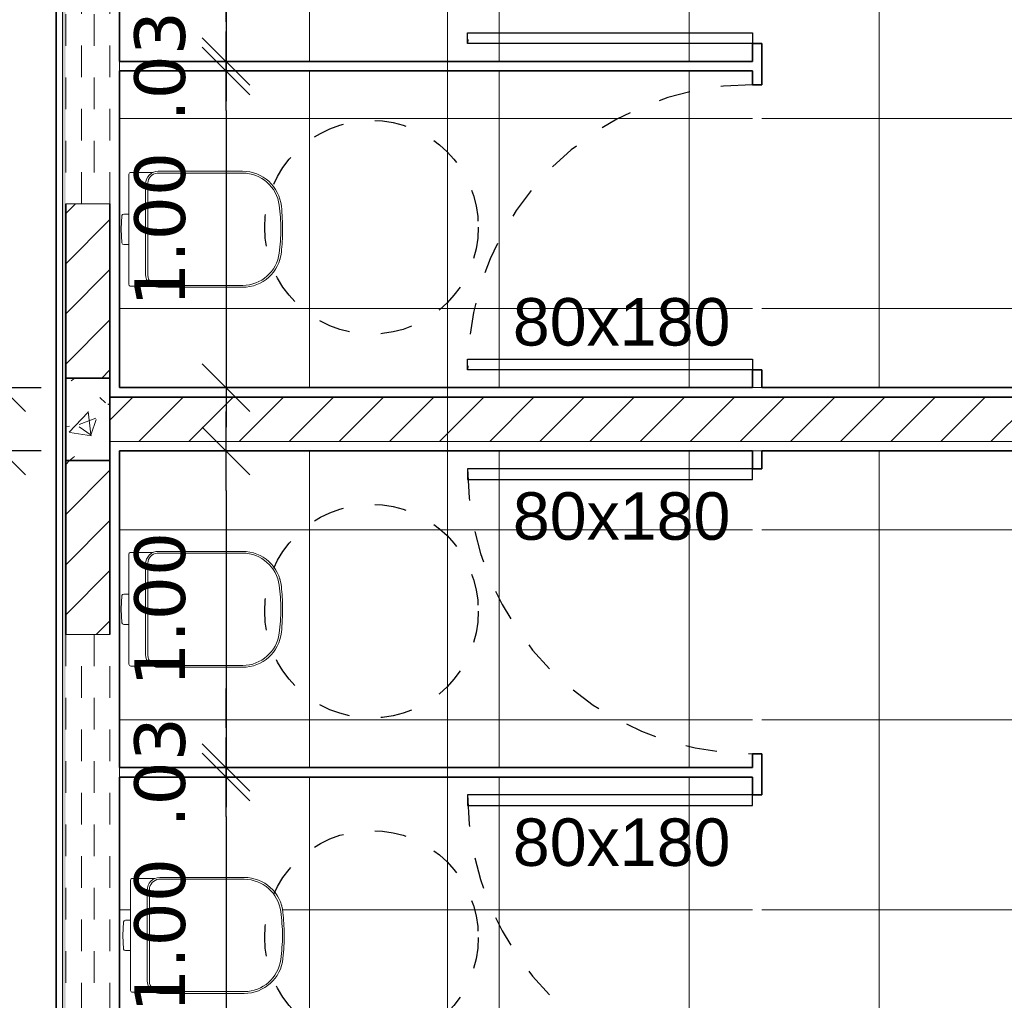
# Model space of a CAD drawing. Header units: millimetres. Extents: x -109 to 627, y -178 to 173.
# Tile 125 of 178: x 321.31 to 324.43, y -74.27 to -71.17. Entities that reach past the tile are written whole.
import ezdxf

# ---------------------------------------------------------------- set-up
doc = ezdxf.new("R2010")
doc.units = ezdxf.units.MM
doc.linetypes.add('ACAD_ISO03W100', pattern=[30, 12, -18])
doc.linetypes.add('Traço Curto', pattern=[0.00153, 0.001, -0.00053])
for name, color, linetype, lineweight in [('ARQ - ALVENARIA - OSSO', 2, 'Continuous', 35), ('ARQ - DIVISORIA', 3, 'Continuous', 35), ('ARQ - JANELA', 2, 'Traço Curto', 5), ('ARQ - PAREDE VISTA', 4, 'Continuous', 9), ('ARQ - PAREDES_HACHURA', 9, 'Continuous', 35), ('ARQ - PAREDES_REVESTIMENTO', 3, 'Continuous', 35), ('ARQ - PILAR', 4, 'Continuous', 15), ('ARQ - PISO_HACHURA_SUPERFICIE', 9, 'Continuous', 5), ('ARQ - SIMBOLO_CORTE', 2, 'Continuous', 5), ('ARQ -SIMBOLO_PORTA', 2, 'Continuous', 9), ('Equipamentos hidráulicos', 2, 'Continuous', 5)]:
    doc.layers.add(name, color=color, linetype=linetype, lineweight=lineweight)
doc.styles.add('Arial_2', font='arial.ttf', dxfattribs={"height": 0.15})
doc.styles.add('FNDE Texto Cota 0100', font='verdana.ttf', dxfattribs={"height": 0.16})
doc.dimstyles.new('FNDE 1-0100', dxfattribs={"dimscale": 2.5, "dimtxt": 0.16, "dimasz": 0.05, "dimexe": 0.15, "dimexo": 0.15, "dimgap": 0.05, "dimtad": 1, "dimzin": 4, "dimdsep": 46, "dimtxsty": 'FNDE Texto Cota 0100', "dimblk": 'tic', "dimcen": 0.15, "dimdle": 0.15, "dimse1": 1, "dimse2": 1, "dimclrd": 251, "dimclre": 251, "dimclrt": 256, "dimaunit": 1, "dimadec": 3, "dimazin": 0, "dimtfac": 1, "dimtix": 1, "dimtmove": 2, "dimatfit": 3, "dimldrblk": 'tic', "dimfxl": 0.15, "dimtvp": 1, "dimtolj": 1, "dimtzin": 0, "dimarcsym": 0})
pattern_1 = [(45, (318.52865, -67.90927), (-0.0791755, 0.0791755), [])]

# ---------------------------------------------------------------- blocks, each defined once
blk = doc.blocks.new('Deca_Bacia Sanitaria Convencional Quadra_P_21 - P_21_Branco Gelo GE17-6219398-NÍVEL 1')
at = {"layer": 'Equipamentos hidráulicos'}
for p, q in [((3.1323, -5.4542), (3.1323, -5.5801)), ((3.2086, -5.4486), (3.1362, -5.4486)), ((3.11, -5.5849), (3.1077, -5.6279)), ((3.1323, -5.5801), (3.1161, -5.5801)), ((3.1323, -5.6757), (3.1323, -5.5801)), ((3.1077, -5.6279), (3.11, -5.671)), ((3.1161, -5.6757), (3.1323, -5.6757)), ((3.1323, -5.6757), (3.1323, -5.8016)), ((3.1383, -5.8076), (3.2088, -5.8076))]:
    blk.add_line(p, q, dxfattribs=at)
for centre, radius, start, end in [((3.1383, -5.4542), 0.006, 110.7889, 180), ((3.4946, -5.5679), 0.1199, 31.5106, 32.1117), ((3.4946, -5.5679), 0.1199, 15.9421, 19.0248), ((3.1161, -5.5864), 0.00628, 90, 166), ((3.1161, -5.6695), 0.00628, 194, 270), ((3.1383, -5.8016), 0.006, 180, 270)]:
    blk.add_arc(centre, radius, start, end, dxfattribs=at)
blk = doc.blocks.new('Deca_Shared_Assento_P_21 - AP_215_Branco Gelo GE17-6219380-NÍVEL 1')
at = {"layer": 'Equipamentos hidráulicos'}
for p, q in [((3.2211, -5.4507), (3.4916, -5.4507)), ((3.2248, -5.4451), (3.4913, -5.4451)), ((3.1847, -5.771), (3.1847, -5.4852)), ((3.1918, -5.4823), (3.1918, -5.7739)), ((3.2211, -5.8055), (3.4916, -5.8055)), ((3.4913, -5.8111), (3.2248, -5.8111))]:
    blk.add_line(p, q, dxfattribs=at)
for centre, radius, start, end in [((3.2247, -5.4851), 0.04, 89.8872, 180.1517), ((3.2253, -5.484), 0.0336, 97.1899, 177.0351), ((3.4916, -5.5681), 0.123, 5.8046, 90.118), ((3.4912, -5.5675), 0.1167, 7.4549, 89.8323), ((2.9392, -5.6397), 0.6734, 0.9873, 7.4549), ((2.9147, -5.6281), 0.703, 0.4219, 5.9145), ((2.9392, -5.6165), 0.6734, 352.5451, 359.0127), ((2.9147, -5.6281), 0.703, 354.0839, 0.4219), ((3.4916, -5.6881), 0.123, 269.8735, 354.1863), ((3.4912, -5.6887), 0.1167, 270.1677, 352.5451), ((3.2247, -5.7711), 0.04, 179.8882, 270.1523), ((3.2253, -5.7721), 0.0336, 182.9649, 262.8101)]:
    blk.add_arc(centre, radius, start, end, dxfattribs=at)
blk = doc.blocks.new('JANELA BASCULANTE PRÁTICA DE REVIT - JANELA AÇO E VIDRO BASCULANTE 300X60-6372257-NÍVEL 1')
at = {"layer": 'ARQ - JANELA'}
for p, q in [((1.5, 0.07), (-1.5, 0.07)), ((-1.5, 0.07), (-1.5, 0.02)), ((1.5, 0.02), (1.5, 0.07)), ((-1.5, -0.02), (-1.5, 0.02)), ((-1.5, 0.02), (1.5, 0.02)), ((1.5, 0.02), (1.5, -0.02)), ((-1.5, -0.02), (-1.5, -0.07)), ((1.5, -0.02), (-1.5, -0.02)), ((1.5, -0.07), (1.5, -0.02)), ((-1.5, -0.07), (1.5, -0.07))]:
    blk.add_line(p, q, dxfattribs=at)
blk = doc.blocks.new('Deca_Bacia Sanitaria Convencional Quadra_P_21 - P_21_Branco Gelo GE17-6407791-NÍVEL 1')
at = {"layer": 'Equipamentos hidráulicos'}
for p, q in [((3.1323, -4.3801), (3.1323, -4.2542)), ((3.1383, -4.2482), (3.2088, -4.2482)), ((3.1077, -4.4279), (3.11, -4.3849)), ((3.1161, -4.3801), (3.1323, -4.3801)), ((3.1323, -4.3801), (3.1323, -4.4757)), ((3.11, -4.471), (3.1077, -4.4279)), ((3.1323, -4.4757), (3.1161, -4.4757)), ((3.1323, -4.6016), (3.1323, -4.4757)), ((3.2086, -4.6072), (3.1362, -4.6072))]:
    blk.add_line(p, q, dxfattribs=at)
for centre, radius, start, end in [((3.1383, -4.2542), 0.006, 90, 180), ((3.1161, -4.3864), 0.00628, 90, 166), ((3.1161, -4.4695), 0.00628, 194, 270), ((3.4946, -4.4879), 0.1199, 340.9752, 344.0579), ((3.4946, -4.4879), 0.1199, 327.8883, 328.4894), ((3.1383, -4.6016), 0.006, 180, 249.2111)]:
    blk.add_arc(centre, radius, start, end, dxfattribs=at)
blk = doc.blocks.new('Deca_Shared_Assento_P_21 - AP_215_Branco Gelo GE17-6407792-NÍVEL 1')
at = {"layer": 'Equipamentos hidráulicos'}
for p, q in [((3.2211, -4.2504), (3.4916, -4.2504)), ((3.4913, -4.2448), (3.2248, -4.2448)), ((3.1847, -4.2848), (3.1847, -4.5707)), ((3.1918, -4.5736), (3.1918, -4.282)), ((3.2211, -4.6051), (3.4916, -4.6051)), ((3.2248, -4.6108), (3.4913, -4.6108))]:
    blk.add_line(p, q, dxfattribs=at)
for centre, radius, start, end in [((3.2247, -4.2848), 0.04, 89.8477, 180.1118), ((3.2253, -4.2837), 0.0336, 97.1899, 177.0351), ((3.4916, -4.3678), 0.123, 5.8137, 90.1265), ((3.4912, -4.3671), 0.1167, 7.4549, 89.8323), ((2.9392, -4.4394), 0.6734, 0.9873, 7.4549), ((2.9147, -4.4278), 0.703, 359.5781, 5.9161), ((2.9392, -4.4162), 0.6734, 352.5451, 359.0127), ((2.9147, -4.4278), 0.703, 354.0855, 359.5781), ((3.4916, -4.4878), 0.123, 269.882, 354.1954), ((3.4912, -4.4884), 0.1167, 270.1677, 352.5451), ((3.2247, -4.5708), 0.04, 179.8483, 270.1128), ((3.2253, -4.5718), 0.0336, 182.9649, 262.8101)]:
    blk.add_arc(centre, radius, start, end, dxfattribs=at)
blk = doc.blocks.new('tic')
at = {"color": 251}
for p, q in [((0, -1), (0, 1)), ((-1, 0), (1, 0))]:
    blk.add_line(p, q, dxfattribs=at)
blk.add_line((-0.6, -0.6), (0.6, 0.6))
blk = doc.blocks.new('*D668')
at = {"color": 251, "lineweight": -2, "transparency": 16777216}
blk.add_line((321.258, -68.3621), (321.258, -72.211), dxfattribs=at)
at = {"layer": 'Defpoints', "color": 0, "transparency": 16777216}
for p in [(321.6302, -68.2371), (321.258, -72.336), (321.6302, -72.336)]:
    blk.add_point(p, dxfattribs=at)
at = {"color": 251, "lineweight": -2, "transparency": 16777216, "xscale": 0.125, "yscale": 0.125, "zscale": 0.125}
for p, rotation in [((321.258, -68.2371), 90), ((321.258, -72.336), 270)]:
    blk.add_blockref('tic', p, dxfattribs=dict(at, rotation=rotation))
at = {"transparency": 16777216, "insert": (321.0497, -70.2866), "char_height": 0.16, "attachment_point": 5, "rotation": 90, "style": 'FNDE Texto Cota 0100'}
blk.add_mtext('\\A1;4.10', dxfattribs=at)
blk = doc.blocks.new('*D669')
at = {"color": 251, "lineweight": -2, "transparency": 16777216}
for p, q in [((321.258, -72.211), (321.258, -72.086)), ((321.258, -72.336), (321.258, -72.536)), ((321.258, -72.661), (321.258, -72.786))]:
    blk.add_line(p, q, dxfattribs=at)
at = {"layer": 'Defpoints', "color": 0, "transparency": 16777216}
for p in [(321.6302, -72.336), (321.258, -72.536), (321.6302, -72.536)]:
    blk.add_point(p, dxfattribs=at)
at = {"color": 251, "lineweight": -2, "transparency": 16777216, "xscale": 0.125, "yscale": 0.125, "zscale": 0.125}
for p, rotation in [((321.258, -72.336), 270), ((321.258, -72.536), 90)]:
    blk.add_blockref('tic', p, dxfattribs=dict(at, rotation=rotation))
at = {"transparency": 16777216, "insert": (321.0496, -72.436), "char_height": 0.16, "attachment_point": 5, "rotation": 90, "style": 'FNDE Texto Cota 0100'}
blk.add_mtext('\\A1;.20', dxfattribs=at)
blk = doc.blocks.new('*D670')
at = {"color": 251, "lineweight": -2, "transparency": 16777216}
blk.add_line((321.258, -72.661), (321.258, -76.5099), dxfattribs=at)
at = {"layer": 'Defpoints', "color": 0, "transparency": 16777216}
for p in [(321.6302, -72.536), (321.258, -76.6349), (321.6302, -76.6349)]:
    blk.add_point(p, dxfattribs=at)
at = {"color": 251, "lineweight": -2, "transparency": 16777216, "xscale": 0.125, "yscale": 0.125, "zscale": 0.125}
for p, rotation in [((321.258, -72.536), 90), ((321.258, -76.6349), 270)]:
    blk.add_blockref('tic', p, dxfattribs=dict(at, rotation=rotation))
at = {"transparency": 16777216, "insert": (321.0497, -74.5855), "char_height": 0.16, "attachment_point": 5, "rotation": 90, "style": 'FNDE Texto Cota 0100'}
blk.add_mtext('\\A1;4.10', dxfattribs=at)
blk = doc.blocks.new('*D652')
at = {"color": 251, "lineweight": -2, "transparency": 16777216}
blk.add_line((320.7331, -93.9054), (320.7331, -50.7667), dxfattribs=at)
at = {"layer": 'Defpoints', "color": 0, "transparency": 16777216}
for p in [(320.7331, -50.6417), (321.4303, -50.6417), (321.4303, -94.0304)]:
    blk.add_point(p, dxfattribs=at)
at = {"color": 251, "lineweight": -2, "transparency": 16777216, "xscale": 0.125, "yscale": 0.125, "zscale": 0.125}
for p, rotation in [((320.7331, -50.6417), 90), ((320.7331, -94.0304), 270)]:
    blk.add_blockref('tic', p, dxfattribs=dict(at, rotation=rotation))
at = {"transparency": 16777216, "insert": (320.5248, -72.336), "char_height": 0.16, "attachment_point": 5, "rotation": 90, "style": 'FNDE Texto Cota 0100'}
blk.add_mtext('\\A1;43.39', dxfattribs=at)
blk = doc.blocks.new('*D620')
at = {"color": 251, "lineweight": -2, "transparency": 16777216}
blk.add_line((321.9668, -70.4316), (321.9668, -71.1813), dxfattribs=at)
at = {"layer": 'Defpoints', "color": 0, "transparency": 16777216}
for p in [(321.6302, -70.3066), (321.6302, -71.3063), (321.9668, -71.3063)]:
    blk.add_point(p, dxfattribs=at)
at = {"color": 251, "lineweight": -2, "transparency": 16777216, "xscale": 0.125, "yscale": 0.125, "zscale": 0.125}
for p, rotation in [((321.9668, -70.3066), 90), ((321.9668, -71.3063), 270)]:
    blk.add_blockref('tic', p, dxfattribs=dict(at, rotation=rotation))
at = {"transparency": 16777216, "insert": (321.7585, -70.8064), "char_height": 0.16, "attachment_point": 5, "rotation": 90, "style": 'FNDE Texto Cota 0100'}
blk.add_mtext('\\A1;1.00', dxfattribs=at)
blk = doc.blocks.new('*D621')
at = {"color": 251, "lineweight": -2, "transparency": 16777216}
for p, q in [((321.9668, -71.1813), (321.9668, -71.0563)), ((321.9668, -71.3063), (321.9668, -71.3363)), ((321.9668, -71.4613), (321.9668, -71.5863))]:
    blk.add_line(p, q, dxfattribs=at)
at = {"layer": 'Defpoints', "color": 0, "transparency": 16777216}
for p in [(321.6302, -71.3063), (321.6302, -71.3363), (321.9668, -71.3363)]:
    blk.add_point(p, dxfattribs=at)
at = {"color": 251, "lineweight": -2, "transparency": 16777216, "xscale": 0.125, "yscale": 0.125, "zscale": 0.125}
for p, rotation in [((321.9668, -71.3063), 270), ((321.9668, -71.3363), 90)]:
    blk.add_blockref('tic', p, dxfattribs=dict(at, rotation=rotation))
at = {"transparency": 16777216, "insert": (321.7584, -71.3213), "char_height": 0.16, "attachment_point": 5, "rotation": 90, "style": 'FNDE Texto Cota 0100'}
blk.add_mtext('\\A1;.03', dxfattribs=at)
blk = doc.blocks.new('*D611')
at = {"color": 251, "lineweight": -2, "transparency": 16777216}
blk.add_line((321.9668, -71.4613), (321.9668, -72.211), dxfattribs=at)
at = {"layer": 'Defpoints', "color": 0, "transparency": 16777216}
for p in [(321.6302, -71.3363), (321.6302, -72.336), (321.9668, -72.336)]:
    blk.add_point(p, dxfattribs=at)
at = {"color": 251, "lineweight": -2, "transparency": 16777216, "xscale": 0.125, "yscale": 0.125, "zscale": 0.125}
for p, rotation in [((321.9668, -71.3363), 90), ((321.9668, -72.336), 270)]:
    blk.add_blockref('tic', p, dxfattribs=dict(at, rotation=rotation))
at = {"transparency": 16777216, "insert": (321.7585, -71.8362), "char_height": 0.16, "attachment_point": 5, "rotation": 90, "style": 'FNDE Texto Cota 0100'}
blk.add_mtext('\\A1;1.00', dxfattribs=at)
blk = doc.blocks.new('*D612')
at = {"color": 251, "lineweight": -2, "transparency": 16777216}
blk.add_line((321.9668, -72.661), (321.9668, -73.4107), dxfattribs=at)
at = {"layer": 'Defpoints', "color": 0, "transparency": 16777216}
for p in [(321.6302, -72.536), (321.6302, -73.5357), (321.9668, -73.5357)]:
    blk.add_point(p, dxfattribs=at)
at = {"color": 251, "lineweight": -2, "transparency": 16777216, "xscale": 0.125, "yscale": 0.125, "zscale": 0.125}
for p, rotation in [((321.9668, -72.536), 90), ((321.9668, -73.5357), 270)]:
    blk.add_blockref('tic', p, dxfattribs=dict(at, rotation=rotation))
at = {"transparency": 16777216, "insert": (321.7585, -73.0359), "char_height": 0.16, "attachment_point": 5, "rotation": 90, "style": 'FNDE Texto Cota 0100'}
blk.add_mtext('\\A1;1.00', dxfattribs=at)
blk = doc.blocks.new('*D613')
at = {"color": 251, "lineweight": -2, "transparency": 16777216}
for p, q in [((321.9668, -73.4107), (321.9668, -73.2857)), ((321.9668, -73.5357), (321.9668, -73.5657)), ((321.9668, -73.6907), (321.9668, -73.8157))]:
    blk.add_line(p, q, dxfattribs=at)
at = {"layer": 'Defpoints', "color": 0, "transparency": 16777216}
for p in [(321.6302, -73.5357), (321.6302, -73.5657), (321.9668, -73.5657)]:
    blk.add_point(p, dxfattribs=at)
at = {"color": 251, "lineweight": -2, "transparency": 16777216, "xscale": 0.125, "yscale": 0.125, "zscale": 0.125}
for p, rotation in [((321.9668, -73.5357), 270), ((321.9668, -73.5657), 90)]:
    blk.add_blockref('tic', p, dxfattribs=dict(at, rotation=rotation))
at = {"transparency": 16777216, "insert": (321.7584, -73.5507), "char_height": 0.16, "attachment_point": 5, "rotation": 90, "style": 'FNDE Texto Cota 0100'}
blk.add_mtext('\\A1;.03', dxfattribs=at)
blk = doc.blocks.new('*D614')
at = {"color": 251, "lineweight": -2, "transparency": 16777216}
blk.add_line((321.9668, -73.6907), (321.9668, -74.4405), dxfattribs=at)
at = {"layer": 'Defpoints', "color": 0, "transparency": 16777216}
for p in [(321.6302, -73.5657), (321.6302, -74.5655), (321.9668, -74.5655)]:
    blk.add_point(p, dxfattribs=at)
at = {"color": 251, "lineweight": -2, "transparency": 16777216, "xscale": 0.125, "yscale": 0.125, "zscale": 0.125}
for p, rotation in [((321.9668, -73.5657), 90), ((321.9668, -74.5655), 270)]:
    blk.add_blockref('tic', p, dxfattribs=dict(at, rotation=rotation))
at = {"transparency": 16777216, "insert": (321.7585, -74.0656), "char_height": 0.16, "attachment_point": 5, "rotation": 90, "style": 'FNDE Texto Cota 0100'}
blk.add_mtext('\\A1;1.00', dxfattribs=at)

msp = doc.modelspace()

# ---------------------------------------------------------------- hatches: boundary and pattern name
at = {"layer": 'ARQ - PAREDES_HACHURA'}
h = msp.add_hatch(color=256, dxfattribs=at)
h.paths.add_polyline_path([(321.46025, -94.00044), (321.46025, -93.31062), (321.45025, -93.31062), (321.45025, -94.00044)], flags=0)
h.paths.add_polyline_path([(321.46025, -90.31141), (321.46025, -88.95176), (321.45025, -88.95176), (321.45025, -90.31141)], flags=0)
h.paths.add_polyline_path([(321.46025, -85.95221), (321.46016, -84.71253), (321.45025, -84.71284), (321.45025, -85.95221)], flags=0)
h.paths.add_polyline_path([(321.45025, -81.7133), (321.46025, -81.7133), (321.46025, -80.35457), (321.45025, -80.35457), (321.45025, -81.16376)], flags=0)
h.paths.add_polyline_path([(321.46025, -77.35535), (321.46025, -76.66493), (321.46025, -67.51731), (321.45025, -67.51731), (321.45025, -77.35535)], flags=0)
h.paths.add_polyline_path([(321.46025, -64.5171), (321.46025, -63.15745), (321.45025, -63.15745), (321.45025, -64.5171)], flags=0)
h.paths.add_polyline_path([(321.45025, -60.1592), (321.46025, -60.1592), (321.46025, -59.46938), (321.45025, -59.46938), (321.45025, -59.63934)], flags=0)
h = msp.add_hatch(dxfattribs=at)
h.set_pattern_fill('FP_6', color=256, scale=0.999741, style=0, pattern_type=2)
h.set_pattern_definition(pattern_1)
h.paths.add_polyline_path([(321.46025, -72.30606), (321.60021, -72.30606), (321.60021, -71.7562), (321.46025, -71.7562)], flags=0)
h.paths.add_polyline_path([(321.46025, -68.75698), (321.60021, -68.75698), (321.60021, -68.20712), (321.46025, -68.20712)], flags=0)
h = msp.add_hatch(dxfattribs=at)
h.set_pattern_fill('FP_6', color=256, scale=0.999741, style=0, pattern_type=2)
h.set_pattern_definition(pattern_1)
h.paths.add_polyline_path([(321.60021, -72.506), (324.49946, -72.506), (324.49946, -72.36604), (321.60021, -72.36604), (321.60021, -72.50556)], flags=0)
h = msp.add_hatch(dxfattribs=at)
h.set_pattern_fill('FP_6', color=256, scale=0.999741, style=0, pattern_type=2)
h.set_pattern_definition(pattern_1)
h.paths.add_polyline_path([(321.48429, -76.66493), (321.60021, -76.66493), (321.60021, -76.11507), (321.46025, -76.11507), (321.46025, -76.66493)], flags=0)
h.paths.add_polyline_path([(321.46025, -73.11585), (321.60021, -73.11585), (321.60021, -72.56599), (321.46025, -72.56599)], flags=0)
at = {"layer": 'ARQ - PILAR'}
h = msp.add_hatch(dxfattribs=at)
h.set_pattern_fill('FP_1', color=256, scale=0.999741, style=0, pattern_type=2)
h.set_pattern_definition([(50, (318.52865, -67.90927), (0.54629, -0.047295), [0.056985, -0.628837]), (355, (318.52865, -67.90927), (-0.1054, 0.57322), [0.04599, -0.50287]), (100.451, (318.57464, -67.91327), (0.44084, 0.52557), [0.048987, -0.53386]), (46.184, (318.52865, -67.7573), (0.81291, -0.12603), [0.08598, -0.94276]), (96.636, (318.5966, -67.7673), (0.71181, 0.74206), [0.07298, -0.80079]), (351.184, (318.52865, -67.7573), (0.71204, 0.74242), [0.06898, -0.7538]), (21, (318.60463, -67.7953), (0.454867, -0.306212), [0.056985, -0.628837]), (326, (318.60463, -67.7953), (0.18572, 0.55245), [0.04599, -0.50287]), (71.451, (318.6426, -67.8203), (0.64037, 0.24595), [0.048987, -0.53386]), (37.5, (318.52865, -67.90927), (0.0092036, 0.254051), [0.024994, -0.471878, 0.024994, -0.484874, -0.50487]), (37.5, (318.52865, -67.90927), (0.0092036, 0.254051), [-1.00674, 0.024994, -0.479876]), (7.5, (318.52865, -67.90927), (0.200409, 0.30066), [0.024994, -0.265931, 0.024994, -0.459881, -0.19195]), (7.5, (318.52865, -67.90927), (0.200409, 0.30066), [-0.7758, 0.024994, -0.166957]), (327.5, (318.3587, -67.90927), (0.406378, -0.017073), [0.024994, -0.164957, 0.024994, -0.568853, -0.788796]), (327.5, (318.3587, -67.90927), (0.406378, -0.017073), [-0.784797, 0.024994, -0.763802]), (317.5, (318.2827, -67.90927), (0.443884, 0.075988), [0.024994, -0.222942, 0.024994, -0.369904, -0.559855]), (317.5, (318.2827, -67.90927), (0.443884, 0.075988), [-0.641834, 0.024994, -0.53486])])
h.paths.add_polyline_path([(321.60021, -72.56599), (321.60021, -72.30606), (321.46025, -72.30606), (321.46025, -72.56599), (321.48429, -72.56599)], flags=0)
at = {"layer": 'ARQ - PISO_HACHURA_SUPERFICIE'}
h = msp.add_hatch(dxfattribs=at)
h.set_pattern_fill('FP_5', color=256, scale=0.999741, style=0, pattern_type=2)
h.set_pattern_definition([(0, (324.62907, -70.28665), (0, 0.59984), []), (90, (324.62907, -70.28665), (-0.59984, 4e-17), [])])
h.paths.add_polyline_path([(321.6302, -72.33605), (323.62969, -72.33519), (323.62969, -71.33631), (321.6302, -71.33631), (321.6302, -72.30606)], flags=0)
h.paths.add_polyline_path([(321.7526, -72.01897), (321.74367, -72.01798), (321.73519, -72.01545), (321.66404, -72.01545), (321.66017, -72.00984), (321.66017, -71.88398), (321.64128, -71.88337), (321.63787, -71.87922), (321.63552, -71.83618), (321.63787, -71.79314), (321.64259, -71.78853), (321.64396, -71.78838), (321.66017, -71.78838), (321.66038, -71.66096), (321.66462, -71.65672), (321.66617, -71.65652), (321.73663, -71.65652), (321.7437, -71.65405), (321.75263, -71.65307), (322.02593, -71.6539), (322.04893, -71.65668), (322.07703, -71.66744), (322.10385, -71.68721), (322.12289, -71.7104), (322.13499, -71.73425), (322.1417, -71.76397), (322.14461, -71.80234), (322.14527, -71.8452), (322.14434, -71.87487), (322.14152, -71.90913), (322.135, -71.93778), (322.12139, -71.96461), (322.10168, -71.98733), (322.07704, -72.00459), (322.04817, -72.01545), (322.01907, -72.01897)], flags=0)
h.paths.add_polyline_path([(321.63108, -71.30632), (323.62969, -71.30632), (323.62969, -70.30657), (321.6302, -70.30657), (321.6302, -71.30632)], flags=0)
h.paths.add_polyline_path([(321.7576, -70.98924), (321.74867, -70.98825), (321.74019, -70.98572), (321.66904, -70.98572), (321.66517, -70.98011), (321.66517, -70.85424), (321.64628, -70.85364), (321.64287, -70.84949), (321.64051, -70.80645), (321.64287, -70.7634), (321.64758, -70.7588), (321.64896, -70.75865), (321.66517, -70.75865), (321.66538, -70.63123), (321.66962, -70.62699), (321.67117, -70.62678), (321.74163, -70.62678), (321.7487, -70.62432), (321.75762, -70.62334), (322.03093, -70.62417), (322.05393, -70.62695), (322.08203, -70.63771), (322.10885, -70.65748), (322.12789, -70.68066), (322.13999, -70.70452), (322.1467, -70.73424), (322.14961, -70.7726), (322.15027, -70.81547), (322.14862, -70.85424), (322.14652, -70.8794), (322.13999, -70.90804), (322.12639, -70.93487), (322.10668, -70.9576), (322.08204, -70.97486), (322.05317, -70.98572), (322.02407, -70.98924)], flags=0)
h.paths.add_polyline_path([(321.6302, -70.27658), (323.62969, -70.27658), (323.62969, -69.27684), (321.6302, -69.27684), (321.6302, -70.27021)], flags=0)
h.paths.add_polyline_path([(321.90869, -69.95951), (321.7576, -69.95951), (321.74867, -69.95852), (321.74019, -69.95598), (321.66904, -69.95598), (321.66517, -69.95038), (321.66517, -69.82451), (321.64628, -69.82391), (321.64287, -69.81975), (321.64051, -69.77671), (321.64287, -69.73367), (321.64758, -69.72907), (321.64896, -69.72891), (321.66517, -69.7289), (321.66538, -69.60149), (321.66962, -69.59725), (321.67117, -69.59705), (321.74163, -69.59705), (321.7487, -69.59459), (321.75762, -69.5936), (322.03093, -69.59443), (322.05393, -69.59722), (322.08203, -69.60797), (322.10885, -69.62774), (322.12789, -69.65093), (322.13999, -69.67478), (322.1467, -69.70451), (322.14961, -69.74287), (322.15027, -69.78574), (322.14862, -69.82451), (322.14652, -69.84967), (322.13999, -69.87831), (322.12639, -69.90514), (322.10668, -69.92787), (322.08204, -69.94513), (322.05317, -69.95598), (322.02407, -69.95951)], flags=0)
h.paths.add_polyline_path([(322.3331, -69.24685), (323.62969, -69.24685), (323.62969, -68.23711), (321.6302, -68.23711), (321.6302, -69.24685)], flags=0)
h.paths.add_polyline_path([(322.01909, -68.92978), (321.7526, -68.92978), (321.74367, -68.92878), (321.73519, -68.92625), (321.66404, -68.92625), (321.66017, -68.92064), (321.66017, -68.79478), (321.64128, -68.79417), (321.63787, -68.79002), (321.63552, -68.74698), (321.63787, -68.70394), (321.64259, -68.69933), (321.64396, -68.69918), (321.66017, -68.69918), (321.66038, -68.57176), (321.66462, -68.56752), (321.66617, -68.56732), (321.73663, -68.56732), (321.7437, -68.56485), (321.75263, -68.56387), (322.02593, -68.5647), (322.04893, -68.56748), (322.07703, -68.57824), (322.10385, -68.59801), (322.12289, -68.6212), (322.13527, -68.64627), (322.1417, -68.67477), (322.14461, -68.71314), (322.14527, -68.756), (322.14362, -68.79478), (322.14152, -68.81993), (322.135, -68.84858), (322.12139, -68.87541), (322.10168, -68.89813), (322.07704, -68.9154), (322.04817, -68.92625), (322.02868, -68.92861)], flags=0)
h.paths.add_polyline_path([(326.70389, -69.91168), (326.70389, -69.46179), (326.73763, -69.46179), (326.73763, -70.5865), (327.62865, -70.5865), (327.62865, -70.53652), (327.63365, -70.53652), (327.63365, -70.53152), (327.61865, -70.53152), (327.61865, -70.51652), (326.84885, -70.51652), (326.84885, -70.48153), (327.61865, -70.48153), (327.61865, -69.68174), (327.63365, -69.68174), (327.63365, -69.66674), (327.64865, -69.66674), (327.64865, -69.68174), (327.65864, -69.68174), (327.65864, -69.63675), (327.62865, -69.63675), (327.62865, -68.23711), (323.65968, -68.23755), (323.65968, -72.33605), (324.49946, -72.33605), (324.67941, -72.33605), (324.67941, -69.91168)])
h = msp.add_hatch(dxfattribs=at)
h.set_pattern_fill('FP_4', color=256, scale=0.999741, style=0, pattern_type=2)
h.set_pattern_definition([(0, (324.62907, -74.58554), (0, 0.59984), []), (90, (324.62907, -74.58554), (-0.59984, 4e-17), [])])
h.paths.add_polyline_path([(323.62969, -76.63494), (323.62969, -75.6252), (321.6302, -75.6252), (321.6302, -76.63494), (322.3331, -76.63494)])
h.paths.add_polyline_path([(322.01907, -76.30818), (321.75263, -76.30818), (321.7437, -76.30719), (321.73522, -76.30473), (321.66317, -76.30393), (321.66017, -76.29873), (321.66017, -76.17287), (321.64128, -76.17226), (321.63787, -76.16811), (321.63552, -76.12507), (321.63787, -76.08203), (321.64259, -76.07742), (321.64396, -76.07727), (321.66017, -76.07727), (321.66035, -75.94997), (321.66404, -75.9458), (321.73641, -75.9458), (321.74367, -75.94326), (321.7526, -75.94227), (322.01909, -75.94227), (322.04895, -75.94589), (322.07704, -75.95665), (322.10396, -75.97654), (322.12139, -75.99664), (322.13562, -76.02602), (322.14168, -76.0528), (322.14434, -76.08638), (322.14527, -76.12624), (322.14461, -76.15891), (322.14152, -76.19835), (322.13477, -76.22743), (322.12138, -76.25383), (322.09886, -76.27852), (322.07703, -76.29381), (322.04755, -76.30473), (322.01909, -76.30817)], flags=16)
h.paths.add_polyline_path([(323.62969, -75.5952), (323.62969, -74.59546), (321.6302, -74.59546), (321.6302, -75.5952), (322.98064, -75.5952)])
h.paths.add_polyline_path([(321.75762, -75.27844), (321.7487, -75.27746), (321.74022, -75.275), (321.66817, -75.27419), (321.66517, -75.269), (321.66517, -75.14313), (321.64628, -75.14253), (321.64287, -75.13838), (321.64051, -75.09533), (321.64287, -75.05229), (321.64758, -75.04769), (321.64896, -75.04754), (321.66517, -75.04754), (321.66535, -74.92023), (321.66904, -74.91606), (321.74141, -74.91606), (321.74867, -74.91353), (321.7576, -74.91254), (322.02408, -74.91254), (322.05395, -74.91616), (322.08204, -74.92692), (322.10896, -74.94681), (322.12639, -74.9669), (322.14061, -74.99628), (322.14668, -75.02307), (322.14934, -75.05665), (322.15027, -75.0965), (322.14864, -75.14203), (322.14652, -75.16861), (322.13977, -75.1977), (322.12638, -75.22409), (322.10667, -75.24682), (322.08203, -75.26407), (322.05254, -75.275), (322.02407, -75.27844), (321.90869, -75.27844)], flags=16)
h.paths.add_polyline_path([(327.65864, -75.2353), (327.65864, -75.20531), (327.64865, -75.20531), (327.64865, -75.2353)])
h.paths.add_polyline_path([(323.62924, -74.56547), (323.62969, -74.56547), (323.62969, -73.56573), (321.6302, -73.56573), (321.6302, -74.56547), (323.60057, -74.56547)])
h.paths.add_polyline_path([(327.65864, -74.35053), (327.65864, -74.33553), (327.64865, -74.33553), (327.64865, -74.35053)])
h.paths.add_polyline_path([(321.75762, -74.24871), (321.7487, -74.24773), (321.74022, -74.24526), (321.66817, -74.24446), (321.66517, -74.23927), (321.66517, -74.1134), (321.64628, -74.1128), (321.64287, -74.10864), (321.64085, -74.0594), (321.64312, -74.02225), (321.64758, -74.01795), (321.64896, -74.0178), (321.66517, -74.0178), (321.66535, -73.8905), (321.66904, -73.88633), (321.74141, -73.88633), (321.74867, -73.8838), (321.7576, -73.8828), (322.02408, -73.8828), (322.05395, -73.88642), (322.08204, -73.89718), (322.10896, -73.91707), (322.12639, -73.93717), (322.14061, -73.96655), (322.14668, -73.99334), (322.14934, -74.02691), (322.15027, -74.06677), (322.14961, -74.09944), (322.14652, -74.13888), (322.13977, -74.16796), (322.12638, -74.19436), (322.10667, -74.21708), (322.08203, -74.23434), (322.05254, -74.24526), (322.02407, -74.24871), (321.90869, -74.24871)], flags=16)
h.paths.add_polyline_path([(321.6302, -73.53574), (323.62969, -73.53574), (323.62969, -72.536), (321.6302, -72.536), (321.6302, -73.51809)])
h.paths.add_polyline_path([(322.01907, -73.21898), (321.75263, -73.21898), (321.7437, -73.21799), (321.73522, -73.21553), (321.66317, -73.21473), (321.66017, -73.20953), (321.66017, -73.08367), (321.64128, -73.08306), (321.63787, -73.07891), (321.63552, -73.03587), (321.63787, -72.99283), (321.64259, -72.98822), (321.64396, -72.98807), (321.66017, -72.98807), (321.66035, -72.86077), (321.66404, -72.8566), (321.73641, -72.8566), (321.74367, -72.85406), (321.7526, -72.85307), (322.01909, -72.85307), (322.04895, -72.85669), (322.07704, -72.86745), (322.10396, -72.88734), (322.12139, -72.90744), (322.13562, -72.93682), (322.14168, -72.9636), (322.14434, -72.99718), (322.14527, -73.03704), (322.14461, -73.06971), (322.14152, -73.10915), (322.13477, -73.13823), (322.12138, -73.16463), (322.10167, -73.18735), (322.07703, -73.20461), (322.04755, -73.21553), (322.01909, -73.21897)], flags=16)
h.paths.add_polyline_path([(326.73763, -74.28554), (326.73763, -75.41025), (326.70389, -75.41025), (326.70389, -74.96037), (324.67941, -74.96037), (324.67941, -72.536), (323.65968, -72.536), (323.65968, -76.63494), (327.53867, -76.63494), (327.62193, -76.63494), (327.62865, -76.63494), (327.62865, -75.2353), (327.63365, -75.2353), (327.63365, -75.20031), (327.61865, -75.20031), (327.61865, -74.42051), (326.84885, -74.42051), (326.84885, -74.38552), (327.61865, -74.38552), (327.61865, -74.35053), (327.63365, -74.35053), (327.63365, -74.33553), (327.62865, -74.33553), (327.62865, -74.28554)])

# ---------------------------------------------------------------- linework, layer by layer
at = {"color": 3, "linetype": 'Continuous'}
for points in [[(323.62969, -71.21634), (323.62969, -71.25008), (322.72992, -71.25008), (322.72992, -71.21634)], [(323.62969, -72.24607), (323.62969, -72.27981), (322.72992, -72.27981), (322.72992, -72.24607)], [(323.62969, -72.62597), (323.62969, -72.59223), (322.72992, -72.59223), (322.72992, -72.62597)], [(323.62969, -73.65571), (323.62969, -73.62197), (322.72992, -73.62197), (322.72992, -73.65571)]]:
    msp.add_lwpolyline(points, close=True, dxfattribs=at)
at = {"color": 254, "linetype": 'ACAD_ISO03W100', "ltscale": 0.005}
for centre in [(322.42625, -71.82993), (322.42625, -73.04212), (322.42625, -74.07185)]:
    msp.add_circle(centre, 0.33741, dxfattribs=at)
for centre, start, end in [((323.62969, -71.25008), 90, 180), ((323.62969, -72.27981), 90, 180), ((323.62969, -72.59223), 180, 270), ((323.62969, -73.62197), 180, 270)]:
    msp.add_arc(centre, 0.89977, start, end, dxfattribs=at)
at = {"layer": 'ARQ - ALVENARIA - OSSO'}
for p, q in [((321.6302, -71.30632), (321.6302, -70.30657)), ((323.62969, -71.25008), (323.62969, -71.30632)), ((323.62969, -71.25008), (323.65968, -71.25008)), ((323.65968, -71.38005), (323.65968, -71.25008)), ((323.62969, -71.30632), (321.6302, -71.30632)), ((321.6302, -72.33605), (321.6302, -71.33631)), ((321.6302, -71.33631), (323.62969, -71.33631)), ((323.62969, -71.33631), (323.62969, -71.38005)), ((323.62969, -71.38005), (323.65968, -71.38005)), ((321.46025, -71.7562), (321.46025, -72.30606)), ((321.60021, -71.7562), (321.60021, -73.11585)), ((323.62969, -72.27981), (323.62969, -72.33605)), ((323.62969, -72.27981), (323.65968, -72.27981)), ((323.65968, -72.33605), (323.65968, -72.27981)), ((321.46025, -72.30606), (321.60021, -72.30606)), ((323.62969, -72.33605), (321.6302, -72.33605)), ((324.67941, -72.33605), (323.65968, -72.33605)), ((321.60021, -72.36604), (324.70941, -72.36604)), ((321.6302, -72.536), (323.62969, -72.536)), ((321.6302, -73.53574), (321.6302, -72.536)), ((323.62969, -72.536), (323.62969, -72.59223)), ((323.65968, -72.536), (324.67941, -72.536)), ((323.65968, -72.59223), (323.65968, -72.536)), ((321.46025, -72.56599), (321.46025, -73.11585)), ((321.60021, -72.56599), (321.46025, -72.56599)), ((323.62969, -72.59223), (323.65968, -72.59223)), ((323.62969, -73.492), (323.62969, -73.53574)), ((323.62969, -73.492), (323.65968, -73.492)), ((323.65968, -73.62197), (323.65968, -73.492)), ((323.62969, -73.53574), (321.6302, -73.53574)), ((321.6302, -74.56547), (321.6302, -73.56573)), ((321.6302, -73.56573), (323.62969, -73.56573)), ((323.62969, -73.56573), (323.62969, -73.62197)), ((323.62969, -73.62197), (323.65968, -73.62197))]:
    msp.add_line(p, q, dxfattribs=at)
at = {"layer": 'ARQ - DIVISORIA'}
msp.add_line((321.46025, -72.56599), (321.46025, -72.30606), dxfattribs=at)
at = {"layer": 'ARQ - PAREDE VISTA'}
for p, q in [((321.45025, -77.35535), (321.45025, -67.51731)), ((321.6302, -71.30632), (321.6302, -71.33631)), ((323.62969, -72.33605), (323.65968, -72.33605)), ((321.60021, -72.506), (324.49946, -72.506)), ((323.65968, -72.536), (323.62969, -72.536)), ((321.6302, -73.53574), (321.6302, -73.56573))]:
    msp.add_line(p, q, dxfattribs=at)
at = {"layer": 'ARQ - PAREDES_REVESTIMENTO'}
msp.add_line((321.43026, -67.51731), (321.43026, -77.35535), dxfattribs=at)
at = {"layer": 'ARQ - PILAR'}
for p, q in [((321.60021, -72.30606), (321.46025, -72.30606)), ((321.46025, -72.30606), (321.46025, -72.56599)), ((321.60021, -72.56599), (321.60021, -72.30606)), ((321.46025, -72.56599), (321.60021, -72.56599))]:
    msp.add_line(p, q, dxfattribs=at)
at = {"layer": 'ARQ - SIMBOLO_CORTE'}
msp.add_line((322.66679, -49.6991), (322.66679, -95.97418), dxfattribs=at)

# ---------------------------------------------------------------- block references
at = {"layer": 'ARQ - JANELA', "xscale": 0.9997410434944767, "yscale": 0.9997410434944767, "zscale": 0.9997410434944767}
for p, rotation in [((321.53023, -70.25659), 89.99999999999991), ((321.53023, -74.61546), 269.9999999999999)]:
    msp.add_blockref('JANELA BASCULANTE PRÁTICA DE REVIT - JANELA AÇO E VIDRO BASCULANTE 300X60-6372257-NÍVEL 1', p, dxfattribs=dict(at, rotation=rotation))
at = {"layer": 'Equipamentos hidráulicos', "xscale": 0.9997410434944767, "yscale": 0.9997410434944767, "zscale": 0.9997410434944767}
for name, p in [('Deca_Bacia Sanitaria Convencional Quadra_P_21 - P_21_Branco Gelo GE17-6407791-NÍVEL 1', (318.52865, -67.4094)), ('Deca_Shared_Assento_P_21 - AP_215_Branco Gelo GE17-6407792-NÍVEL 1', (318.52865, -67.4094)), ('Deca_Bacia Sanitaria Convencional Quadra_P_21 - P_21_Branco Gelo GE17-6219398-NÍVEL 1', (318.52865, -67.4094)), ('Deca_Shared_Assento_P_21 - AP_215_Branco Gelo GE17-6219380-NÍVEL 1', (318.52865, -67.4094)), ('Deca_Bacia Sanitaria Convencional Quadra_P_21 - P_21_Branco Gelo GE17-6219398-NÍVEL 1', (318.53365, -68.43913)), ('Deca_Shared_Assento_P_21 - AP_215_Branco Gelo GE17-6219380-NÍVEL 1', (318.53365, -68.43913))]:
    msp.add_blockref(name, p, dxfattribs=at)

# ---------------------------------------------------------------- texts
at = {"layer": 'ARQ -SIMBOLO_PORTA', "char_height": 0.149961, "width": 0.8224899, "line_spacing_factor": 0.941778, "style": 'Arial_2'}
for insert, attachment_point in [((323.21639, -72.20548), 8), ((323.21639, -72.66657), 2), ((323.21639, -73.6963), 2)]:
    msp.add_mtext('80x180', dxfattribs=dict(at, insert=insert, attachment_point=attachment_point))

# ---------------------------------------------------------------- dimensions: what is measured, and where the dimension line sits
for base, p1, p2, picture, middle in [((320.73311, -50.64167), (321.43026, -94.03043), (321.43026, -50.64167), '*D652', (320.52478, -72.33605)), ((321.25798, -72.33605), (321.6302, -68.23711), (321.6302, -72.33605), '*D668', (321.0497, -70.28658)), ((321.96678, -71.30632), (321.6302, -70.30657), (321.6302, -71.30632), '*D620', (321.7585, -70.80645)), ((321.96678, -71.33631), (321.6302, -71.30632), (321.6302, -71.33631), '*D621', (321.75844, -71.32131)), ((321.96678, -72.33605), (321.6302, -71.33631), (321.6302, -72.33605), '*D611', (321.7585, -71.83618)), ((321.25798, -72.536), (321.6302, -72.33605), (321.6302, -72.536), '*D669', (321.04965, -72.43602)), ((321.25798, -76.63494), (321.6302, -72.536), (321.6302, -76.63494), '*D670', (321.0497, -74.58547)), ((321.96678, -73.53574), (321.6302, -72.536), (321.6302, -73.53574), '*D612', (321.7585, -73.03587)), ((321.96678, -73.56573), (321.6302, -73.53574), (321.6302, -73.56573), '*D613', (321.75844, -73.55073)), ((321.96678, -74.56547), (321.6302, -73.56573), (321.6302, -74.56547), '*D614', (321.7585, -74.0656))]:
    dim = msp.add_linear_dim(base=base, p1=p1, p2=p2, angle=90, dimstyle='FNDE 1-0100')
    dim.commit()
    dim.dimension.update_dxf_attribs({"geometry": picture, "text_midpoint": middle})

doc.saveas('drawing.dxf')
